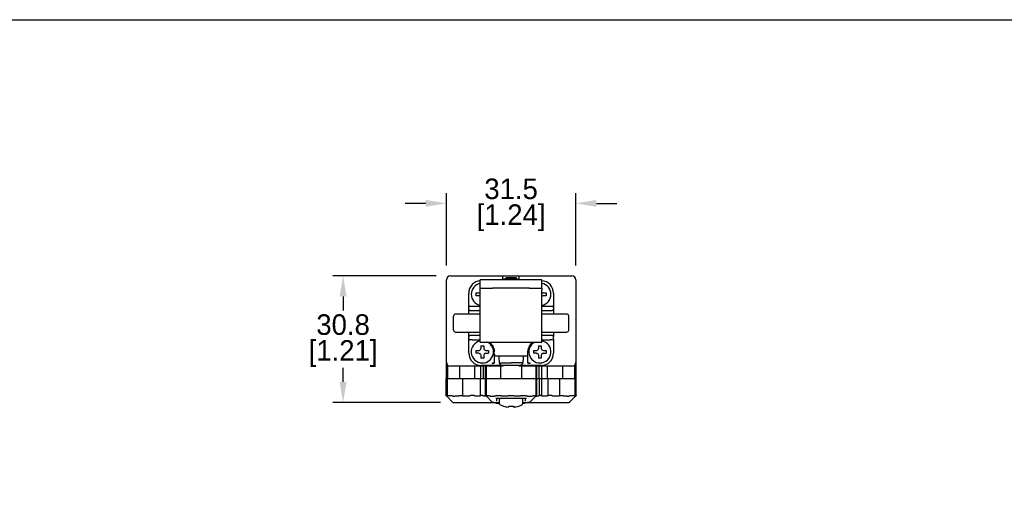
# Model space of a CAD drawing. Header units: inches. Extents: x 0 to 559, y 0 to 432.
# Tile 15 of 15: x 186 to 426, y 312 to 432. Entities that reach past the tile are written whole.
import ezdxf

# ---------------------------------------------------------------- set-up
doc = ezdxf.new("R2010")
doc.units = ezdxf.units.IN
doc.header["$LTSCALE"] = 10
doc.header["$MEASUREMENT"] = 0
doc.layers.add('DIMENSIONS', color=140, linetype='Continuous')
doc.dimstyles.get("Standard").update_dxf_attribs({"dimtxt": 5, "dimasz": 5, "dimexe": 2.5, "dimexo": 3.5, "dimgap": 1, "dimtad": 0, "dimtih": 1, "dimtoh": 1, "dimdec": 1, "dimzin": 0, "dimdsep": 46, "dimtxsty": 'Standard', "dimcen": 0, "dimadec": 0, "dimazin": 0, "dimtfac": 1, "dimtdec": 1, "dimtofl": 0, "dimtmove": 0, "dimatfit": 3, "dimfxl": 0, "dimtolj": 1, "dimtzin": 0, "dimarcsym": 0})

# ---------------------------------------------------------------- blocks, each defined once
blk = doc.blocks.new('*D89')
at = {"layer": 'DEFPOINTS', "color": 0}
for p in [(264.96, 369.51), (291.07, 369.51), (292.17, 338.71)]:
    blk.add_point(p, dxfattribs=at)
at = {"layer": 'DIMENSIONS', "color": 0, "lineweight": -2}
for p, q in [((287.57, 369.51), (262.46, 369.51)), ((264.96, 364.51), (264.96, 361.11)), ((264.96, 343.71), (264.96, 347.11)), ((288.67, 338.71), (262.46, 338.71))]:
    blk.add_line(p, q, dxfattribs=at)
at = {"layer": 'DIMENSIONS', "color": 0}
for points in [[(264.12, 364.51), (265.79, 364.51), (264.96, 369.51)], [(264.12, 343.71), (265.79, 343.71), (264.96, 338.71)]]:
    blk.add_solid(points, dxfattribs=at)
at = {"layer": 'DIMENSIONS', "color": 0, "char_height": 5, "attachment_point": 5}
for s, insert in [('\\A1;30.8', (264.96, 357.61)), ('\\A1;[1.21]', (264.96, 350.61))]:
    blk.add_mtext(s, dxfattribs=dict(at, insert=insert))
blk = doc.blocks.new('*D91')
at = {"layer": 'DEFPOINTS', "color": 0}
for p in [(290.07, 387.13), (290.07, 368.51), (321.57, 368.51)]:
    blk.add_point(p, dxfattribs=at)
at = {"layer": 'DIMENSIONS', "color": 0, "lineweight": -2}
for p, q in [((290.07, 372.01), (290.07, 389.63)), ((321.57, 372.01), (321.57, 389.63)), ((285.07, 387.13), (280.07, 387.13)), ((326.57, 387.13), (331.57, 387.13))]:
    blk.add_line(p, q, dxfattribs=at)
at = {"layer": 'DIMENSIONS', "color": 0}
for points in [[(285.07, 387.97), (285.07, 386.3), (290.07, 387.13)], [(326.57, 387.97), (326.57, 386.3), (321.57, 387.13)]]:
    blk.add_solid(points, dxfattribs=at)
at = {"layer": 'DIMENSIONS', "color": 0, "char_height": 5, "attachment_point": 5}
for s, insert in [('\\A1;31.5', (305.82, 390.63)), ('\\A1;[1.24]', (305.82, 383.63))]:
    blk.add_mtext(s, dxfattribs=dict(at, insert=insert))

msp = doc.modelspace()

# ---------------------------------------------------------------- linework, layer by layer
for p, q in [((291.07, 369.51), (303.82, 369.51)), ((303.82, 368.51), (303.82, 369.51)), ((303.82, 369.51), (307.82, 369.51)), ((304.62, 369.01), (304.32, 368.71)), ((305.82, 369.01), (304.62, 369.01)), ((307.02, 369.01), (305.82, 369.01)), ((307.32, 368.71), (307.02, 369.01)), ((307.82, 369.51), (320.57, 369.51)), ((290.07, 348.51), (290.07, 368.51)), ((298.32, 366.51), (298.32, 368.51)), ((301.32, 368.51), (298.32, 368.51)), ((298.32, 366.51), (301.32, 366.51)), ((298.32, 366.01), (298.32, 366.51)), ((310.32, 368.51), (301.32, 368.51)), ((310.32, 366.51), (301.32, 366.51)), ((304.21, 368.71), (303.82, 368.71)), ((304.21, 368.51), (304.21, 368.71)), ((304.32, 368.71), (304.32, 368.51)), ((305.82, 368.71), (304.32, 368.71)), ((307.32, 368.71), (305.82, 368.71)), ((307.32, 368.51), (307.32, 368.71)), ((307.82, 368.71), (307.44, 368.71)), ((307.44, 368.71), (307.44, 368.5)), ((313.32, 368.51), (310.32, 368.51)), ((310.32, 366.51), (313.32, 366.51)), ((313.32, 366.51), (313.32, 368.51)), ((313.32, 366.51), (313.32, 366.01)), ((321.57, 368.51), (321.57, 348.51)), ((295.52, 362.61), (295.52, 365.31)), ((297.32, 364.66), (297.32, 365.36)), ((298.32, 355.41), (298.32, 366.01)), ((313.32, 355.41), (313.32, 366.01)), ((314.32, 365.36), (314.32, 365.01)), ((314.32, 365.01), (314.32, 364.66)), ((316.12, 365.31), (316.12, 362.61)), ((295.52, 361.36), (295.52, 361.81)), ((296.36, 362.11), (298.32, 362.11)), ((313.32, 362.11), (315.28, 362.11)), ((316.12, 361.81), (316.12, 361.36)), ((291.82, 356.31), (291.82, 359.71)), ((295.52, 360.21), (295.52, 360.76)), ((295.82, 361.06), (298.32, 361.06)), ((313.32, 361.06), (315.82, 361.06)), ((316.12, 360.76), (316.12, 360.21)), ((319.82, 356.31), (319.82, 359.71)), ((295.52, 355.26), (295.52, 355.81)), ((295.52, 354.21), (295.52, 354.66)), ((298.32, 354.96), (296.36, 354.96)), ((298.32, 353.41), (298.32, 355.41)), ((313.32, 353.41), (313.32, 355.41)), ((315.28, 354.96), (313.32, 354.96)), ((316.12, 355.81), (316.12, 355.26)), ((316.12, 354.21), (316.12, 354.66)), ((295.52, 350.71), (295.52, 353.41)), ((296.36, 353.91), (298.32, 353.91)), ((298.32, 353.41), (313.32, 353.41)), ((298.47, 352.51), (298.47, 351.86)), ((299.17, 352.51), (299.17, 351.86)), ((300.87, 353.06), (301.22, 353.41)), ((310.42, 353.41), (310.77, 353.06)), ((312.47, 352.51), (312.47, 351.86)), ((313.17, 352.51), (313.17, 351.86)), ((313.32, 353.91), (315.28, 353.91)), ((316.12, 353.41), (316.12, 350.71)), ((297.32, 351.01), (297.32, 351.36)), ((297.32, 350.66), (297.32, 351.01)), ((298.47, 350.16), (298.47, 349.51)), ((299.17, 350.16), (299.17, 349.51)), ((299.67, 350.66), (300.32, 350.66)), ((300.32, 351.36), (300.32, 351.01)), ((300.32, 351.01), (300.32, 350.66)), ((301.52, 351.01), (301.72, 351.01)), ((301.72, 350.51), (301.72, 351.01)), ((302.82, 350.01), (302.82, 349.01)), ((308.82, 349.01), (308.82, 350.01)), ((309.92, 351.01), (310.12, 351.01)), ((309.92, 350.51), (309.92, 351.01)), ((311.32, 351.01), (311.32, 351.36)), ((311.32, 350.66), (311.32, 351.01)), ((312.47, 350.16), (312.47, 349.51)), ((313.17, 350.16), (313.17, 349.51)), ((313.67, 350.66), (314.32, 350.66)), ((314.32, 351.36), (314.32, 351.01)), ((314.32, 351.01), (314.32, 350.66)), ((290.07, 344.51), (290.07, 348.51)), ((290.39, 347.77), (290.39, 344.5)), ((303.82, 347.51), (291.07, 347.51)), ((293.24, 347.51), (293.24, 344.51)), ((296.92, 347.51), (296.92, 344.51)), ((298.35, 347.51), (298.35, 344.51)), ((301.66, 347.71), (298.52, 347.71)), ((299.01, 347.51), (299.01, 344.51)), ((299.57, 347.51), (299.57, 344.51)), ((299.62, 344.51), (299.62, 347.51)), ((299.73, 347.51), (299.73, 344.51)), ((301.72, 348.26), (301.22, 348.26)), ((301.22, 348.26), (301.22, 348.21)), ((301.22, 348.21), (301.72, 348.23)), ((309.42, 347.71), (302.22, 347.71)), ((302.89, 349.01), (302.82, 349.01)), ((302.89, 349.01), (302.89, 348.31)), ((302.89, 348.31), (305.82, 348.31)), ((303.33, 344.51), (303.33, 347.51)), ((303.41, 347.81), (308.23, 347.81)), ((303.82, 347.71), (303.82, 347.51)), ((308.75, 348.31), (305.82, 348.31)), ((320.57, 347.51), (307.82, 347.51)), ((308.31, 347.51), (308.31, 344.51)), ((308.82, 349.01), (308.75, 349.01)), ((308.75, 348.31), (308.75, 349.01)), ((310.42, 348.26), (309.92, 348.26)), ((309.92, 348.23), (310.42, 348.21)), ((313.12, 347.71), (309.98, 347.71)), ((310.42, 348.21), (310.42, 348.26)), ((311.91, 344.51), (311.91, 347.51)), ((312.02, 347.51), (312.02, 344.51)), ((312.63, 344.51), (312.63, 347.51)), ((313.29, 344.51), (313.29, 347.51)), ((314.71, 344.51), (314.71, 347.51)), ((318.4, 344.51), (318.4, 347.51)), ((321.25, 347.77), (321.25, 344.51)), ((321.57, 348.51), (321.57, 344.51)), ((289.97, 344.51), (289.97, 340.41)), ((289.97, 344.51), (299.73, 344.51)), ((290.17, 344.51), (290.17, 340.21)), ((290.26, 344.44), (290.26, 340.36)), ((294.05, 340.35), (294.05, 344.51)), ((298.33, 344.51), (298.33, 340.35)), ((299.56, 344.51), (299.56, 340.38)), ((299.62, 340.41), (299.62, 344.51)), ((299.73, 344.51), (299.73, 340.4)), ((299.73, 344.51), (321.67, 344.51)), ((311.91, 340.4), (311.91, 344.51)), ((311.99, 344.51), (311.99, 340.38)), ((312.02, 344.51), (312.02, 340.4)), ((312.07, 340.41), (312.07, 344.51)), ((312.67, 344.51), (312.67, 340.38)), ((313.31, 340.35), (313.31, 344.51)), ((314.75, 344.51), (314.75, 340.38)), ((317.59, 344.51), (317.59, 340.35)), ((321.38, 340.39), (321.38, 344.51)), ((321.47, 340.21), (321.47, 344.51)), ((321.67, 340.41), (321.67, 344.51)), ((290.02, 340.35), (290, 340.38)), ((291.58, 338.79), (290.17, 340.21)), ((290.17, 340.21), (290.28, 340.21)), ((290.27, 340.41), (291.33, 340.41)), ((291.78, 340.21), (292.17, 340.21)), ((292.79, 340.21), (292.17, 340.21)), ((293.15, 340.35), (293.17, 340.38)), ((293.24, 340.41), (293.96, 340.41)), ((294.82, 340.21), (294.41, 340.21)), ((295.51, 340.21), (294.82, 340.21)), ((296.82, 340.41), (295.93, 340.41)), ((298.16, 340.21), (297.33, 340.21)), ((298.92, 340.41), (298.35, 340.41)), ((299.67, 340.21), (299.32, 340.21)), ((299.62, 340.41), (299.57, 340.41)), ((299.73, 340.41), (300.28, 340.41)), ((299.82, 340.21), (301.23, 338.79)), ((299.82, 340.21), (299.83, 340.21)), ((300.73, 340.21), (301.82, 340.21)), ((301.86, 340.21), (301.82, 340.21)), ((302.22, 340.35), (302.24, 340.38)), ((302.31, 340.41), (303.33, 340.41)), ((303.4, 340.38), (303.42, 340.35)), ((304.86, 340.21), (303.78, 340.21)), ((305.22, 340.35), (305.24, 340.38)), ((305.31, 340.41), (306.33, 340.41)), ((306.4, 340.38), (306.42, 340.35)), ((307.86, 340.21), (306.78, 340.21)), ((308.22, 340.35), (308.24, 340.38)), ((308.31, 340.41), (309.33, 340.41)), ((309.4, 340.38), (309.42, 340.35)), ((309.82, 340.21), (309.78, 340.21)), ((309.82, 340.21), (310.91, 340.21)), ((310.41, 338.79), (311.82, 340.21)), ((311.35, 340.41), (311.91, 340.41)), ((311.8, 340.21), (311.85, 340.21)), ((312.32, 340.21), (311.97, 340.21)), ((313.29, 340.41), (312.72, 340.41)), ((314.31, 340.21), (313.48, 340.21)), ((315.71, 340.41), (314.82, 340.41)), ((316.82, 340.21), (316.13, 340.21)), ((317.23, 340.21), (316.82, 340.21)), ((317.68, 340.41), (318.4, 340.41)), ((318.47, 340.38), (318.49, 340.35)), ((319.47, 340.21), (318.85, 340.21)), ((319.47, 340.21), (319.86, 340.21)), ((320.06, 338.79), (321.47, 340.21)), ((320.31, 340.41), (321.37, 340.41)), ((321.36, 340.21), (321.47, 340.21)), ((321.64, 340.38), (321.62, 340.35)), ((292.17, 338.71), (303.02, 338.71)), ((301.23, 338.79), (301.69, 338.79)), ((309.57, 339.71), (302.07, 339.71)), ((302.07, 338.71), (302.07, 338.5)), ((302.37, 339.01), (302.37, 339.71)), ((303.02, 338.4), (303.02, 339.41)), ((308.59, 338.71), (319.47, 338.71)), ((308.62, 339.41), (308.62, 338.4)), ((308.62, 338.51), (309.07, 338.51)), ((309.27, 339.71), (309.27, 339.01)), ((309.32, 338.51), (309.32, 338.71)), ((309.82, 338.79), (310.41, 338.79))]:
    msp.add_line(p, q)
for centre, radius, start, end in [((291.07, 368.51), 1, 90, 180), ((320.57, 368.51), 1, 0, 90), ((298.52, 365.31), 3, 93.8226, 180), ((298.82, 365.01), 2.7, 100.6719, 259.3281), ((313.12, 365.31), 3, 0, 86.1774), ((312.82, 365.01), 2.7, 280.6719, 79.3281), ((295.82, 361.81), 0.3, 90, 180), ((315.82, 361.81), 0.3, 0, 90), ((292.32, 359.71), 0.5, 90, 180), ((295.82, 361.36), 0.3, 180, 270), ((315.82, 361.36), 0.3, 270, 0), ((319.32, 359.71), 0.5, 0, 90), ((292.32, 356.31), 0.5, 180, 270), ((295.82, 354.66), 0.3, 90, 180), ((315.82, 354.66), 0.3, 0, 90), ((319.32, 356.31), 0.5, 270, 0), ((295.82, 354.21), 0.3, 180, 270), ((298.82, 351.01), 2.7, 100.6719, 270), ((298.82, 351.01), 2.7, 270, 62.734), ((312.82, 351.01), 2.7, 117.266, 270), ((312.82, 351.01), 2.7, 270, 79.3281), ((315.82, 354.21), 0.3, 270, 0), ((298.52, 350.71), 3, 180, 270), ((302.22, 350.51), 0.5, 180, 270), ((309.42, 350.51), 0.5, 270, 0), ((313.12, 350.71), 3, 270, 0), ((291.07, 348.51), 1, 180, 270), ((320.57, 348.51), 1, 270, 0), ((291.79, 339.01), 0.3, 225, 270), ((303.32, 339.41), 0.3, 90, 180), ((305.79, 343.29), 5.78, 243.1766, 251.6937), ((305.85, 343.29), 5.78, 288.3063, 296.8234), ((308.32, 339.41), 0.3, 0, 90), ((319.85, 339.01), 0.3, 270, 315)]:
    msp.add_arc(centre, radius, start, end)
for points, knots in [([(307.82, 368.51), (307.82, 368.54), (307.82, 368.6), (307.82, 368.7), (307.82, 368.8), (307.82, 368.92), (307.82, 369.07), (307.82, 369.22), (307.82, 369.34), (307.82, 369.44), (307.82, 369.5), (307.82, 369.5), (307.82, 369.51)], [0, 0, 0, 0, 0.062917, 0.125188, 0.18742, 0.250219, 0.375015, 0.500147, 0.624943, 0.750075, 0.874787, 1, 1, 1, 1]), ([(297.97, 365.36), (298.02, 365.36), (298.14, 365.37), (298.26, 365.44), (298.31, 365.49), (298.32, 365.51)], [0, 0, 0, 0, 0.4257537, 0.8516411, 1, 1, 1, 1]), ([(298.32, 364.51), (298.29, 364.53), (298.23, 364.6), (298.1, 364.65), (298.01, 364.65), (297.97, 364.66)], [0.0561394, 0.0561394, 0.0561394, 0.0561394, 0.3195164, 0.718949, 1, 1, 1, 1]), ([(313.32, 365.51), (313.35, 365.48), (313.41, 365.42), (313.54, 365.37), (313.63, 365.36), (313.67, 365.36)], [0, 0, 0, 0, 0.2811471, 0.7031018, 1, 1, 1, 1]), ([(313.67, 364.66), (313.61, 364.65), (313.5, 364.64), (313.38, 364.58), (313.33, 364.52), (313.32, 364.51)], [0, 0, 0, 0, 0.4034088, 0.8069443, 0.9451179, 0.9451179, 0.9451179, 0.9451179]), ([(295.52, 361.81), (295.52, 361.81), (295.52, 361.83), (295.52, 361.91), (295.52, 361.98), (295.52, 362.13), (295.52, 362.22), (295.52, 362.41), (295.52, 362.51), (295.52, 362.61)], [0, 0, 0, 0, 0.25, 0.25, 0.5, 0.5, 0.75, 0.75, 1, 1, 1, 1]), ([(295.82, 362.11), (295.82, 362.11), (295.87, 362.11), (296.07, 362.11), (296.21, 362.11), (296.36, 362.11)], [0, 0, 0, 0, 0.5, 0.5, 1, 1, 1, 1]), ([(315.28, 362.11), (315.3, 362.11), (315.35, 362.11), (315.42, 362.11), (315.5, 362.11), (315.59, 362.11), (315.67, 362.11), (315.74, 362.11), (315.78, 362.11), (315.81, 362.11), (315.82, 362.11), (315.82, 362.11)], [0, 0, 0, 0, 0.081235, 0.16187, 0.242862, 0.371187, 0.50007, 0.628395, 0.757279, 0.878228, 1, 1, 1, 1]), ([(316.12, 362.61), (316.12, 362.51), (316.12, 362.41), (316.12, 362.22), (316.12, 362.13), (316.12, 361.98), (316.12, 361.91), (316.12, 361.83), (316.12, 361.81), (316.12, 361.81)], [0, 0, 0, 0, 0.25, 0.25, 0.5, 0.5, 0.75, 0.75, 1, 1, 1, 1]), ([(298.35, 360.21), (298, 360.21), (297.26, 360.21), (296.26, 360.21), (295.32, 360.21), (294.51, 360.21), (293.81, 360.21), (293.19, 360.21), (292.7, 360.21), (292.38, 360.21), (292.34, 360.21), (292.32, 360.21)], [0, 0, 0, 0, 0.0969453, 0.2018384, 0.3066911, 0.4115843, 0.5142524, 0.6169601, 0.7482953, 0.8760511, 1, 1, 1, 1]), ([(295.52, 360.76), (295.52, 360.91), (295.52, 361.06), (295.52, 361.28), (295.52, 361.36), (295.52, 361.36)], [0, 0, 0, 0, 0.5, 0.5, 1, 1, 1, 1]), ([(319.32, 360.21), (319.3, 360.21), (319.26, 360.21), (318.94, 360.21), (318.45, 360.21), (317.83, 360.21), (317.13, 360.21), (316.32, 360.21), (315.38, 360.21), (314.38, 360.21), (313.64, 360.21), (313.29, 360.21)], [0, 0, 0, 0, 0.123931, 0.251669, 0.38304, 0.485708, 0.588416, 0.693268, 0.798161, 0.903014, 1, 1, 1, 1]), ([(316.12, 361.36), (316.12, 361.36), (316.12, 361.28), (316.12, 361.06), (316.12, 360.91), (316.12, 360.76)], [0, 0, 0, 0, 0.5, 0.5, 1, 1, 1, 1]), ([(292.32, 355.81), (292.34, 355.81), (292.38, 355.81), (292.7, 355.81), (293.19, 355.81), (293.81, 355.81), (294.51, 355.81), (295.32, 355.81), (296.26, 355.81), (297.26, 355.81), (298, 355.81), (298.35, 355.81)], [0, 0, 0, 0, 0.123949, 0.251705, 0.38304, 0.485747, 0.588415, 0.693309, 0.798161, 0.903054, 1, 1, 1, 1]), ([(295.52, 354.66), (295.52, 354.66), (295.52, 354.66), (295.52, 354.67), (295.52, 354.68), (295.52, 354.71), (295.52, 354.76), (295.52, 354.87), (295.52, 355.03), (295.52, 355.18), (295.52, 355.26)], [0, 0, 0, 0, 0.061643, 0.123546, 0.186313, 0.250522, 0.374197, 0.500298, 0.748992, 1, 1, 1, 1]), ([(296.36, 354.96), (296.34, 354.96), (296.29, 354.96), (296.22, 354.96), (296.14, 354.96), (296.05, 354.96), (295.97, 354.96), (295.9, 354.96), (295.85, 354.96), (295.82, 354.96), (295.82, 354.96), (295.82, 354.96)], [0, 0, 0, 0, 0.0812346, 0.1618704, 0.2428621, 0.3711869, 0.5000703, 0.6283952, 0.7572787, 0.8782277, 1, 1, 1, 1]), ([(313.29, 355.81), (313.64, 355.81), (314.38, 355.81), (315.38, 355.81), (316.32, 355.81), (317.13, 355.81), (317.83, 355.81), (318.45, 355.81), (318.94, 355.81), (319.26, 355.81), (319.3, 355.81), (319.32, 355.81)], [0, 0, 0, 0, 0.096986, 0.201838, 0.306732, 0.411584, 0.514292, 0.61696, 0.74833, 0.876069, 1, 1, 1, 1]), ([(315.82, 354.96), (315.82, 354.96), (315.82, 354.96), (315.8, 354.96), (315.78, 354.96), (315.74, 354.96), (315.67, 354.96), (315.59, 354.96), (315.49, 354.96), (315.39, 354.96), (315.31, 354.96), (315.28, 354.96)], [0, 0, 0, 0, 0.081235, 0.16187, 0.242862, 0.371187, 0.50007, 0.628395, 0.757279, 0.878228, 1, 1, 1, 1]), ([(316.12, 355.26), (316.12, 355.18), (316.12, 355.03), (316.12, 354.87), (316.12, 354.76), (316.12, 354.7), (316.12, 354.66), (316.12, 354.66), (316.12, 354.66)], [0, 0, 0, 0, 0.251441, 0.49986, 0.625484, 0.749699, 0.876332, 1, 1, 1, 1]), ([(295.52, 353.41), (295.52, 353.51), (295.52, 353.61), (295.52, 353.8), (295.52, 353.89), (295.52, 354.04), (295.52, 354.1), (295.52, 354.18), (295.52, 354.21), (295.52, 354.21)], [0, 0, 0, 0, 0.25, 0.25, 0.5, 0.5, 0.75, 0.75, 1, 1, 1, 1]), ([(296.36, 353.91), (296.34, 353.91), (296.29, 353.91), (296.22, 353.91), (296.14, 353.91), (296.05, 353.91), (295.97, 353.91), (295.9, 353.91), (295.85, 353.91), (295.82, 353.91), (295.82, 353.91), (295.82, 353.91)], [0, 0, 0, 0, 0.081235, 0.16187, 0.242862, 0.371187, 0.50007, 0.628395, 0.757279, 0.878228, 1, 1, 1, 1]), ([(300.44, 353.41), (300.48, 353.38), (300.57, 353.32), (300.72, 353.2), (300.83, 353.1), (300.87, 353.06)], [0, 0, 0, 0, 0.293789, 0.744511, 1, 1, 1, 1]), ([(300.87, 353.06), (300.96, 352.97), (301.03, 352.89), (301.15, 352.74), (301.2, 352.67), (301.33, 352.47), (301.39, 352.35), (301.44, 352.24)], [0, 0, 0, 0, 0.25, 0.25, 0.5, 0.5, 1, 1, 1, 1]), ([(309.26, 353.41), (309.27, 353.41), (309.28, 353.41), (309.28, 353.41), (309.28, 353.41)], [0, 0, 0, 0, 0.440424, 1, 1, 1, 1]), ([(310.2, 352.24), (310.25, 352.35), (310.31, 352.47), (310.44, 352.67), (310.49, 352.73), (310.61, 352.89), (310.68, 352.97), (310.77, 353.06)], [0, 0, 0, 0, 0.5, 0.5, 0.75, 0.75, 1, 1, 1, 1]), ([(310.77, 353.06), (310.84, 353.12), (310.98, 353.25), (311.12, 353.36), (311.18, 353.4), (311.2, 353.41)], [0, 0, 0, 0, 0.434961, 0.888057, 1, 1, 1, 1]), ([(315.82, 353.91), (315.82, 353.91), (315.82, 353.91), (315.8, 353.91), (315.78, 353.91), (315.74, 353.91), (315.67, 353.91), (315.59, 353.91), (315.49, 353.91), (315.39, 353.91), (315.31, 353.91), (315.28, 353.91)], [0, 0, 0, 0, 0.081235, 0.16187, 0.242862, 0.371187, 0.50007, 0.628395, 0.757279, 0.878228, 1, 1, 1, 1]), ([(316.12, 354.21), (316.12, 354.21), (316.12, 354.18), (316.12, 354.1), (316.12, 354.04), (316.12, 353.89), (316.12, 353.8), (316.12, 353.61), (316.12, 353.51), (316.12, 353.41)], [0, 0, 0, 0, 0.25, 0.25, 0.5, 0.5, 0.75, 0.75, 1, 1, 1, 1]), ([(297.97, 351.36), (298.06, 351.36), (298.15, 351.38), (298.3, 351.47), (298.37, 351.54), (298.45, 351.69), (298.47, 351.77), (298.47, 351.86)], [0, 0, 0, 0, 0.25, 0.25, 0.5, 0.5, 0.7296481, 0.7296481, 0.7296481, 0.7296481]), ([(297.97, 350.66), (298.05, 350.66), (298.13, 350.64), (298.29, 350.55), (298.35, 350.49), (298.44, 350.34), (298.47, 350.25), (298.47, 350.16)], [0.2711819, 0.2711819, 0.2711819, 0.2711819, 0.5, 0.5, 0.75, 0.75, 1, 1, 1, 1]), ([(299.17, 351.86), (299.17, 351.72), (299.22, 351.6), (299.41, 351.41), (299.54, 351.36), (299.67, 351.36)], [0, 0, 0, 0, 0.5, 0.5, 1, 1, 1, 1]), ([(299.67, 350.66), (299.59, 350.66), (299.51, 350.64), (299.35, 350.55), (299.29, 350.49), (299.19, 350.34), (299.17, 350.25), (299.17, 350.16)], [0.2711819, 0.2711819, 0.2711819, 0.2711819, 0.5, 0.5, 0.75, 0.75, 1, 1, 1, 1]), ([(301.56, 351.94), (301.58, 351.9), (301.61, 351.81), (301.65, 351.66), (301.69, 351.45), (301.72, 351.23), (301.72, 351.07), (301.72, 351.01)], [0, 0, 0, 0, 0.129618, 0.296313, 0.500087, 0.790092, 1, 1, 1, 1]), ([(301.72, 350.51), (301.72, 350.11), (301.72, 349.73), (301.72, 348.99), (301.72, 348.62), (301.72, 348.26)], [0, 0, 0, 0, 0.5, 0.5, 1, 1, 1, 1]), ([(302.22, 350.01), (302.22, 350.01), (302.22, 350.01), (302.24, 350.01), (302.26, 350.01), (302.3, 350.01), (302.35, 350.01), (302.4, 350.01), (302.53, 350.01), (302.79, 350.01), (303.26, 350.01), (303.83, 350.01), (304.47, 350.01), (305.14, 350.01), (305.82, 350.01), (306.5, 350.01), (307.17, 350.01), (307.81, 350.01), (308.38, 350.01), (308.85, 350.01), (309.13, 350.01), (309.28, 350.01), (309.36, 350.01), (309.41, 350.01), (309.42, 350.01), (309.42, 350.01)], [0, 0, 0, 0, 0.017293, 0.034459, 0.051547, 0.068608, 0.085692, 0.10285, 0.120131, 0.185086, 0.250088, 0.315043, 0.380046, 0.440007, 0.500014, 0.559975, 0.619983, 0.684938, 0.749941, 0.814896, 0.879898, 0.910032, 0.939914, 0.969813, 1, 1, 1, 1]), ([(309.92, 351.01), (309.92, 351.05), (309.92, 351.14), (309.93, 351.3), (309.96, 351.51), (310.01, 351.73), (310.05, 351.88), (310.07, 351.94)], [0, 0, 0, 0, 0.131027, 0.29767, 0.49993, 0.791674, 1, 1, 1, 1]), ([(309.92, 348.26), (309.92, 348.62), (309.92, 348.99), (309.92, 349.73), (309.92, 350.11), (309.92, 350.51)], [0, 0, 0, 0, 0.5, 0.5, 1, 1, 1, 1]), ([(311.97, 351.36), (312.06, 351.36), (312.15, 351.38), (312.3, 351.47), (312.37, 351.54), (312.45, 351.69), (312.47, 351.77), (312.47, 351.86)], [0, 0, 0, 0, 0.25, 0.25, 0.5, 0.5, 0.7296481, 0.7296481, 0.7296481, 0.7296481]), ([(311.97, 350.66), (312.05, 350.66), (312.13, 350.64), (312.29, 350.55), (312.35, 350.49), (312.44, 350.34), (312.47, 350.25), (312.47, 350.16)], [0.2711819, 0.2711819, 0.2711819, 0.2711819, 0.5, 0.5, 0.75, 0.75, 1, 1, 1, 1]), ([(313.17, 351.86), (313.17, 351.72), (313.22, 351.6), (313.41, 351.41), (313.54, 351.36), (313.67, 351.36)], [0, 0, 0, 0, 0.5, 0.5, 1, 1, 1, 1]), ([(313.67, 350.66), (313.59, 350.66), (313.51, 350.64), (313.35, 350.55), (313.29, 350.49), (313.19, 350.34), (313.17, 350.25), (313.17, 350.16)], [0.2711819, 0.2711819, 0.2711819, 0.2711819, 0.5, 0.5, 0.75, 0.75, 1, 1, 1, 1]), ([(301.93, 347.71), (301.93, 347.71), (301.91, 347.71), (301.88, 347.71), (301.83, 347.71), (301.76, 347.71), (301.7, 347.71), (301.67, 347.71), (301.66, 347.71)], [0, 0, 0, 0, 0.1214529, 0.2509039, 0.5004213, 0.7500975, 0.8736308, 1, 1, 1, 1]), ([(301.93, 347.71), (301.96, 347.71), (301.99, 347.71), (302.05, 347.71), (302.07, 347.71), (302.13, 347.71), (302.17, 347.71), (302.22, 347.71)], [0, 0, 0, 0, 0.5, 0.5, 0.75, 0.75, 1, 1, 1, 1]), ([(307.82, 347.71), (307.82, 347.66), (307.82, 347.53), (307.82, 347.52), (307.82, 347.51)], [0, 0, 0, 0, 0.363654, 1, 1, 1, 1]), ([(309.42, 347.71), (309.47, 347.71), (309.51, 347.71), (309.57, 347.71), (309.59, 347.71), (309.65, 347.71), (309.68, 347.71), (309.71, 347.71)], [0, 0, 0, 0, 0.25, 0.25, 0.5, 0.5, 1, 1, 1, 1]), ([(309.98, 347.71), (309.97, 347.71), (309.93, 347.71), (309.87, 347.71), (309.81, 347.71), (309.76, 347.71), (309.73, 347.71), (309.71, 347.71), (309.71, 347.71)], [0, 0, 0, 0, 0.12631, 0.250515, 0.499772, 0.749395, 0.878311, 1, 1, 1, 1]), ([(290, 340.38), (289.99, 340.39), (289.97, 340.4), (289.97, 340.4), (289.97, 340.41)], [0, 0, 0, 0, 0.527915, 1, 1, 1, 1]), ([(290.17, 340.21), (290.17, 340.21), (290.17, 340.21), (290.16, 340.22), (290.14, 340.23), (290.12, 340.25), (290.1, 340.28), (290.06, 340.31), (290.04, 340.34), (290.02, 340.35)], [0, 0, 0, 0, 0.125795, 0.255182, 0.389572, 0.530224, 0.67824, 0.834564, 1, 1, 1, 1]), ([(290.27, 340.37), (290.26, 340.38), (290.25, 340.4), (290.27, 340.4), (290.27, 340.41)], [0, 0, 0, 0, 0.536417, 1, 1, 1, 1]), ([(290.27, 340.37), (290.27, 340.35), (290.29, 340.32), (290.3, 340.28), (290.31, 340.25), (290.31, 340.21), (290.29, 340.21), (290.28, 340.21)], [0, 0, 0, 0, 0.1825744, 0.3493053, 0.5010991, 0.7603833, 1, 1, 1, 1]), ([(291.33, 340.41), (291.34, 340.41), (291.35, 340.4), (291.38, 340.4), (291.4, 340.38), (291.41, 340.37), (291.42, 340.37)], [0, 0, 0, 0, 0.2336349, 0.4649136, 0.7147031, 1, 1, 1, 1]), ([(291.68, 340.22), (291.67, 340.22), (291.63, 340.23), (291.58, 340.26), (291.52, 340.29), (291.47, 340.32), (291.44, 340.35), (291.42, 340.37)], [0, 0, 0, 0, 0.1703, 0.35385, 0.552429, 0.767442, 1, 1, 1, 1]), ([(291.78, 340.21), (291.76, 340.21), (291.73, 340.21), (291.7, 340.21), (291.68, 340.22)], [0, 0, 0, 0, 0.494864, 1, 1, 1, 1]), ([(293.15, 340.35), (293.13, 340.34), (293.1, 340.31), (293.04, 340.27), (292.98, 340.24), (292.92, 340.22), (292.86, 340.21), (292.81, 340.21), (292.79, 340.21)], [0, 0, 0, 0, 0.192116, 0.371999, 0.54098, 0.700662, 0.852941, 1, 1, 1, 1]), ([(293.17, 340.38), (293.18, 340.39), (293.2, 340.4), (293.23, 340.4), (293.24, 340.41)], [0, 0, 0, 0, 0.527915, 1, 1, 1, 1]), ([(293.96, 340.41), (293.97, 340.41), (293.99, 340.4), (294.01, 340.39), (294.02, 340.38), (294.03, 340.38)], [0, 0, 0, 0, 0.314943, 0.636771, 1, 1, 1, 1]), ([(294.41, 340.21), (294.39, 340.21), (294.35, 340.21), (294.3, 340.22), (294.25, 340.23), (294.19, 340.25), (294.14, 340.28), (294.09, 340.31), (294.07, 340.34), (294.05, 340.35)], [0, 0, 0, 0, 0.125795, 0.255182, 0.389572, 0.530224, 0.67824, 0.834564, 1, 1, 1, 1]), ([(295.85, 340.35), (295.84, 340.34), (295.82, 340.32), (295.77, 340.28), (295.73, 340.25), (295.67, 340.23), (295.62, 340.22), (295.57, 340.21), (295.53, 340.21), (295.51, 340.21)], [0, 0, 0, 0, 0.163481, 0.318552, 0.466004, 0.606752, 0.741853, 0.872497, 1, 1, 1, 1]), ([(295.87, 340.38), (295.88, 340.39), (295.89, 340.4), (295.92, 340.4), (295.93, 340.41)], [0, 0, 0, 0, 0.5279588, 1, 1, 1, 1]), ([(296.82, 340.41), (296.82, 340.41), (296.84, 340.4), (296.85, 340.4), (296.86, 340.4)], [0, 0, 0, 0, 0.488965, 1, 1, 1, 1]), ([(296.86, 340.4), (296.86, 340.39), (296.88, 340.39), (296.88, 340.38), (296.89, 340.38)], [0, 0, 0, 0, 0.486102, 1, 1, 1, 1]), ([(297.33, 340.21), (297.31, 340.21), (297.27, 340.21), (297.22, 340.22), (297.16, 340.23), (297.1, 340.25), (297.04, 340.28), (296.98, 340.32), (296.94, 340.34), (296.92, 340.35)], [0, 0, 0, 0, 0.127503, 0.258147, 0.393248, 0.533996, 0.681447, 0.836519, 1, 1, 1, 1]), ([(298.33, 340.35), (298.33, 340.34), (298.32, 340.32), (298.31, 340.28), (298.29, 340.25), (298.27, 340.23), (298.24, 340.22), (298.2, 340.21), (298.17, 340.21), (298.16, 340.21)], [0, 0, 0, 0, 0.163481, 0.318552, 0.466004, 0.606752, 0.741853, 0.872497, 1, 1, 1, 1]), ([(298.33, 340.38), (298.33, 340.39), (298.33, 340.4), (298.35, 340.4), (298.35, 340.41)], [0, 0, 0, 0, 0.527959, 1, 1, 1, 1]), ([(298.92, 340.41), (298.92, 340.41), (298.93, 340.4), (298.95, 340.39), (298.97, 340.39), (298.97, 340.38)], [0, 0, 0, 0, 0.314785, 0.63682, 1, 1, 1, 1]), ([(299.32, 340.21), (299.31, 340.21), (299.29, 340.21), (299.26, 340.22), (299.22, 340.23), (299.17, 340.25), (299.12, 340.28), (299.07, 340.32), (299.03, 340.34), (299.01, 340.35)], [0, 0, 0, 0, 0.127503, 0.258147, 0.393248, 0.533996, 0.681447, 0.836519, 1, 1, 1, 1]), ([(299.58, 340.38), (299.57, 340.39), (299.56, 340.4), (299.56, 340.4), (299.57, 340.41)], [0, 0, 0, 0, 0.527959, 1, 1, 1, 1]), ([(299.6, 340.35), (299.61, 340.34), (299.63, 340.32), (299.66, 340.28), (299.67, 340.25), (299.68, 340.23), (299.69, 340.22), (299.68, 340.21), (299.67, 340.21), (299.67, 340.21)], [0, 0, 0, 0, 0.163481, 0.318553, 0.466004, 0.606752, 0.741853, 0.872497, 1, 1, 1, 1]), ([(299.62, 340.41), (299.62, 340.41), (299.62, 340.4), (299.63, 340.39), (299.64, 340.38), (299.65, 340.38)], [0, 0, 0, 0, 0.3149435, 0.6367708, 1, 1, 1, 1]), ([(299.62, 340.4), (299.62, 340.4), (299.62, 340.4), (299.63, 340.38), (299.64, 340.37), (299.65, 340.37)], [0, 0, 0, 0, 0.310639, 0.632182, 1, 1, 1, 1]), ([(299.79, 340.21), (299.78, 340.21), (299.77, 340.23), (299.74, 340.26), (299.71, 340.3), (299.69, 340.33), (299.67, 340.34)], [0, 0, 0, 0, 0.228277, 0.470435, 0.727414, 1, 1, 1, 1]), ([(299.74, 340.37), (299.74, 340.38), (299.73, 340.39), (299.73, 340.4), (299.72, 340.4), (299.73, 340.41), (299.73, 340.41)], [0, 0, 0, 0, 0.28282, 0.546718, 0.778892, 1, 1, 1, 1]), ([(299.76, 340.35), (299.77, 340.33), (299.79, 340.3), (299.81, 340.27), (299.83, 340.24), (299.84, 340.22), (299.84, 340.21), (299.84, 340.21), (299.83, 340.21)], [0, 0, 0, 0, 0.1972689, 0.3801387, 0.5499633, 0.708431, 0.8576163, 1, 1, 1, 1]), ([(300.28, 340.41), (300.29, 340.41), (300.3, 340.4), (300.33, 340.39), (300.35, 340.38), (300.35, 340.38)], [0, 0, 0, 0, 0.315379, 0.637866, 1, 1, 1, 1]), ([(300.73, 340.21), (300.71, 340.21), (300.68, 340.21), (300.63, 340.22), (300.57, 340.24), (300.52, 340.27), (300.46, 340.3), (300.42, 340.33), (300.4, 340.35)], [0, 0, 0, 0, 0.142384, 0.291569, 0.450037, 0.619862, 0.802731, 1, 1, 1, 1]), ([(302.22, 340.35), (302.2, 340.34), (302.17, 340.31), (302.11, 340.27), (302.05, 340.24), (301.99, 340.22), (301.93, 340.21), (301.88, 340.21), (301.86, 340.21)], [0, 0, 0, 0, 0.192116, 0.371999, 0.54098, 0.700662, 0.852941, 1, 1, 1, 1]), ([(302.24, 340.38), (302.25, 340.39), (302.27, 340.4), (302.3, 340.4), (302.31, 340.41)], [0, 0, 0, 0, 0.527915, 1, 1, 1, 1]), ([(303.33, 340.41), (303.34, 340.41), (303.36, 340.4), (303.38, 340.39), (303.39, 340.38), (303.4, 340.38)], [0, 0, 0, 0, 0.314943, 0.636771, 1, 1, 1, 1]), ([(303.78, 340.21), (303.76, 340.21), (303.72, 340.21), (303.67, 340.22), (303.62, 340.23), (303.56, 340.25), (303.51, 340.28), (303.46, 340.31), (303.44, 340.34), (303.42, 340.35)], [0, 0, 0, 0, 0.125795, 0.255182, 0.389572, 0.530224, 0.67824, 0.834564, 1, 1, 1, 1]), ([(305.22, 340.35), (305.2, 340.34), (305.17, 340.31), (305.11, 340.27), (305.05, 340.24), (304.99, 340.22), (304.93, 340.21), (304.88, 340.21), (304.86, 340.21)], [0, 0, 0, 0, 0.192116, 0.371999, 0.54098, 0.700662, 0.852941, 1, 1, 1, 1]), ([(305.24, 340.38), (305.25, 340.39), (305.27, 340.4), (305.3, 340.4), (305.31, 340.41)], [0, 0, 0, 0, 0.527915, 1, 1, 1, 1]), ([(306.33, 340.41), (306.34, 340.41), (306.36, 340.4), (306.38, 340.39), (306.39, 340.38), (306.4, 340.38)], [0, 0, 0, 0, 0.314943, 0.636771, 1, 1, 1, 1]), ([(306.78, 340.21), (306.76, 340.21), (306.72, 340.21), (306.67, 340.22), (306.62, 340.23), (306.56, 340.25), (306.51, 340.28), (306.46, 340.31), (306.44, 340.34), (306.42, 340.35)], [0, 0, 0, 0, 0.125795, 0.255182, 0.389572, 0.530224, 0.67824, 0.834564, 1, 1, 1, 1]), ([(308.22, 340.35), (308.2, 340.34), (308.17, 340.31), (308.11, 340.27), (308.05, 340.24), (307.99, 340.22), (307.93, 340.21), (307.88, 340.21), (307.86, 340.21)], [0, 0, 0, 0, 0.192116, 0.371999, 0.54098, 0.700662, 0.852941, 1, 1, 1, 1]), ([(308.24, 340.38), (308.25, 340.39), (308.27, 340.4), (308.3, 340.4), (308.31, 340.41)], [0, 0, 0, 0, 0.527915, 1, 1, 1, 1]), ([(309.33, 340.41), (309.34, 340.41), (309.36, 340.4), (309.38, 340.39), (309.39, 340.38), (309.4, 340.38)], [0, 0, 0, 0, 0.314943, 0.636771, 1, 1, 1, 1]), ([(309.78, 340.21), (309.76, 340.21), (309.72, 340.21), (309.67, 340.22), (309.62, 340.23), (309.56, 340.25), (309.51, 340.28), (309.46, 340.31), (309.44, 340.34), (309.42, 340.35)], [0, 0, 0, 0, 0.1257953, 0.2551822, 0.3895718, 0.5302242, 0.6782401, 0.8345645, 1, 1, 1, 1]), ([(311.24, 340.35), (311.22, 340.33), (311.18, 340.3), (311.12, 340.27), (311.06, 340.24), (311.01, 340.22), (310.96, 340.21), (310.93, 340.21), (310.91, 340.21)], [0, 0, 0, 0, 0.1972689, 0.3801387, 0.5499633, 0.708431, 0.8576163, 1, 1, 1, 1]), ([(311.29, 340.38), (311.3, 340.39), (311.32, 340.4), (311.34, 340.4), (311.35, 340.41)], [0, 0, 0, 0, 0.527002, 1, 1, 1, 1]), ([(311.8, 340.21), (311.8, 340.21), (311.8, 340.21), (311.8, 340.22), (311.81, 340.24), (311.83, 340.27), (311.85, 340.3), (311.87, 340.33), (311.88, 340.35)], [0, 0, 0, 0, 0.142384, 0.291569, 0.450037, 0.619862, 0.802731, 1, 1, 1, 1]), ([(311.97, 340.34), (311.95, 340.33), (311.93, 340.3), (311.9, 340.26), (311.87, 340.23), (311.86, 340.21), (311.85, 340.21)], [0, 0, 0, 0, 0.272586, 0.529566, 0.771723, 1, 1, 1, 1]), ([(311.91, 340.41), (311.91, 340.41), (311.91, 340.4), (311.91, 340.4), (311.91, 340.39), (311.9, 340.38), (311.88, 340.35)], [0, 0, 0, 0, 0.234625, 0.467376, 0.717262, 1, 1, 1, 1]), ([(311.97, 340.21), (311.97, 340.21), (311.96, 340.21), (311.95, 340.22), (311.96, 340.23), (311.97, 340.25), (311.98, 340.28), (312.01, 340.32), (312.03, 340.34), (312.04, 340.35)], [0, 0, 0, 0, 0.1275032, 0.2581471, 0.3932477, 0.5339964, 0.6814476, 0.8365189, 1, 1, 1, 1]), ([(311.99, 340.38), (312, 340.39), (312.01, 340.4), (312.02, 340.4), (312.02, 340.41)], [0, 0, 0, 0, 0.527915, 1, 1, 1, 1]), ([(311.99, 340.37), (312, 340.37), (312.01, 340.39), (312.02, 340.4), (312.02, 340.4)], [0, 0, 0, 0, 0.533072, 1, 1, 1, 1]), ([(312.07, 340.41), (312.07, 340.41), (312.08, 340.4), (312.07, 340.39), (312.06, 340.39), (312.06, 340.38)], [0, 0, 0, 0, 0.314785, 0.63682, 1, 1, 1, 1]), ([(312.67, 340.38), (312.61, 340.34), (312.57, 340.32), (312.52, 340.28), (312.47, 340.25), (312.42, 340.23), (312.38, 340.22), (312.35, 340.21), (312.33, 340.21), (312.32, 340.21)], [0, 0, 0, 0, 0.163481, 0.318552, 0.466004, 0.606752, 0.741853, 0.872497, 1, 1, 1, 1]), ([(312.67, 340.38), (312.68, 340.39), (312.7, 340.4), (312.71, 340.4), (312.72, 340.41)], [0, 0, 0, 0, 0.527959, 1, 1, 1, 1]), ([(313.29, 340.41), (313.29, 340.41), (313.3, 340.4), (313.31, 340.39), (313.31, 340.39), (313.31, 340.38)], [0, 0, 0, 0, 0.314785, 0.63682, 1, 1, 1, 1]), ([(313.48, 340.21), (313.47, 340.21), (313.44, 340.21), (313.4, 340.22), (313.37, 340.23), (313.35, 340.25), (313.33, 340.28), (313.32, 340.32), (313.31, 340.34), (313.31, 340.35)], [0, 0, 0, 0, 0.127503, 0.258147, 0.393248, 0.533996, 0.681447, 0.836519, 1, 1, 1, 1]), ([(314.75, 340.38), (314.69, 340.34), (314.66, 340.32), (314.6, 340.28), (314.54, 340.25), (314.48, 340.23), (314.42, 340.22), (314.36, 340.21), (314.33, 340.21), (314.31, 340.21)], [0, 0, 0, 0, 0.163481, 0.318552, 0.466004, 0.606752, 0.741853, 0.872497, 1, 1, 1, 1]), ([(314.75, 340.38), (314.79, 340.4), (314.8, 340.4), (314.81, 340.41), (314.82, 340.41)], [0, 0, 0, 0, 0.511035, 1, 1, 1, 1]), ([(315.71, 340.41), (315.72, 340.41), (315.73, 340.4), (315.75, 340.39), (315.76, 340.39), (315.77, 340.38)], [0, 0, 0, 0, 0.314785, 0.63682, 1, 1, 1, 1]), ([(316.13, 340.21), (316.11, 340.21), (316.07, 340.21), (316.02, 340.22), (315.96, 340.23), (315.91, 340.25), (315.87, 340.28), (315.82, 340.32), (315.8, 340.34), (315.79, 340.35)], [0, 0, 0, 0, 0.127503, 0.258147, 0.393248, 0.533996, 0.681448, 0.836519, 1, 1, 1, 1]), ([(317.59, 340.35), (317.57, 340.34), (317.54, 340.31), (317.48, 340.27), (317.42, 340.24), (317.36, 340.22), (317.3, 340.21), (317.25, 340.21), (317.23, 340.21)], [0, 0, 0, 0, 0.192116, 0.371999, 0.54098, 0.700662, 0.852941, 1, 1, 1, 1]), ([(317.59, 340.35), (317.62, 340.39), (317.64, 340.4), (317.67, 340.4), (317.68, 340.41)], [0, 0, 0, 0, 0.527915, 1, 1, 1, 1]), ([(318.4, 340.41), (318.41, 340.41), (318.43, 340.4), (318.45, 340.39), (318.46, 340.38), (318.47, 340.38)], [0, 0, 0, 0, 0.314943, 0.636771, 1, 1, 1, 1]), ([(318.85, 340.21), (318.83, 340.21), (318.79, 340.21), (318.74, 340.22), (318.69, 340.23), (318.63, 340.25), (318.58, 340.28), (318.53, 340.31), (318.51, 340.34), (318.49, 340.35)], [0, 0, 0, 0, 0.125795, 0.255182, 0.389572, 0.530224, 0.67824, 0.834564, 1, 1, 1, 1]), ([(319.96, 340.22), (319.94, 340.21), (319.91, 340.21), (319.87, 340.21), (319.86, 340.21)], [0, 0, 0, 0, 0.505136, 1, 1, 1, 1]), ([(320.22, 340.37), (320.2, 340.35), (320.17, 340.32), (320.12, 340.29), (320.06, 340.26), (320.01, 340.23), (319.97, 340.22), (319.96, 340.22)], [0, 0, 0, 0, 0.232558, 0.447571, 0.64615, 0.8297, 1, 1, 1, 1]), ([(320.22, 340.37), (320.23, 340.38), (320.26, 340.4), (320.29, 340.4), (320.31, 340.41)], [0, 0, 0, 0, 0.536417, 1, 1, 1, 1]), ([(321.36, 340.21), (321.35, 340.21), (321.34, 340.21), (321.33, 340.22), (321.33, 340.23), (321.33, 340.26), (321.34, 340.3), (321.36, 340.34), (321.37, 340.37)], [0, 0, 0, 0, 0.1185367, 0.2403963, 0.3672217, 0.5004722, 0.7329408, 1, 1, 1, 1]), ([(321.37, 340.41), (321.37, 340.41), (321.38, 340.4), (321.38, 340.4), (321.38, 340.38), (321.37, 340.37), (321.37, 340.37)], [0, 0, 0, 0, 0.233635, 0.464913, 0.714703, 1, 1, 1, 1]), ([(321.62, 340.35), (321.6, 340.34), (321.57, 340.31), (321.53, 340.27), (321.5, 340.24), (321.48, 340.22), (321.47, 340.21), (321.47, 340.21), (321.47, 340.21)], [0, 0, 0, 0, 0.1921158, 0.3719992, 0.5409804, 0.700662, 0.8529407, 1, 1, 1, 1]), ([(321.64, 340.38), (321.65, 340.39), (321.66, 340.4), (321.67, 340.4), (321.67, 340.41)], [0, 0, 0, 0, 0.527915, 1, 1, 1, 1]), ([(291.79, 338.71), (291.79, 338.71), (291.8, 338.71), (291.81, 338.71), (291.83, 338.71), (291.86, 338.71), (291.91, 338.71), (291.96, 338.71), (292.03, 338.71), (292.1, 338.71), (292.15, 338.71), (292.17, 338.71)], [0, 0, 0, 0, 0.102929, 0.201935, 0.299473, 0.398109, 0.500325, 0.628746, 0.76016, 0.878026, 1, 1, 1, 1]), ([(302.07, 338.51), (302.11, 338.51), (302.19, 338.51), (302.59, 338.51), (302.95, 338.51), (303.02, 338.51)], [0, 0, 0, 0, 0.44082, 0.881641, 1, 1, 1, 1]), ([(303.18, 338.13), (303.14, 338.15), (303.09, 338.19), (303.03, 338.29), (303.02, 338.34), (303.02, 338.4)], [0, 0, 0, 0, 0.5, 0.5, 1, 1, 1, 1]), ([(308.45, 338.13), (308.5, 338.15), (308.55, 338.19), (308.6, 338.29), (308.62, 338.34), (308.62, 338.4)], [0, 0, 0, 0, 0.5, 0.5, 1, 1, 1, 1]), ([(319.47, 338.71), (319.49, 338.71), (319.53, 338.71), (319.59, 338.71), (319.64, 338.71), (319.69, 338.71), (319.74, 338.71), (319.79, 338.71), (319.82, 338.71), (319.84, 338.71), (319.84, 338.71), (319.85, 338.71)], [0, 0, 0, 0, 0.102929, 0.201935, 0.299473, 0.398109, 0.500325, 0.628746, 0.76016, 0.878026, 1, 1, 1, 1])]:
    msp.add_open_spline(points, degree=3, knots=knots)
for points in [[(297.32, 365.36), (297.53, 365.36), (297.75, 365.36), (297.97, 365.36)], [(297.97, 364.66), (297.75, 364.66), (297.53, 364.66), (297.32, 364.66)], [(313.67, 365.36), (313.89, 365.36), (314.1, 365.36), (314.32, 365.36)], [(314.32, 364.66), (314.1, 364.66), (313.89, 364.66), (313.67, 364.66)], [(298.47, 352.51), (298.7, 352.51), (298.94, 352.51), (299.17, 352.51)], [(301.56, 351.94), (301.53, 352.04), (301.48, 352.15), (301.44, 352.24)], [(310.2, 352.24), (310.15, 352.15), (310.11, 352.04), (310.07, 351.94)], [(312.47, 352.51), (312.7, 352.51), (312.94, 352.51), (313.17, 352.51)], [(297.32, 351.36), (297.53, 351.36), (297.75, 351.36), (297.97, 351.36)], [(297.97, 350.66), (297.75, 350.66), (297.53, 350.66), (297.32, 350.66)], [(299.67, 351.36), (299.89, 351.36), (300.1, 351.36), (300.32, 351.36)], [(311.32, 351.36), (311.53, 351.36), (311.75, 351.36), (311.97, 351.36)], [(311.97, 350.66), (311.75, 350.66), (311.53, 350.66), (311.32, 350.66)], [(313.67, 351.36), (313.89, 351.36), (314.1, 351.36), (314.32, 351.36)], [(299.17, 349.51), (298.94, 349.51), (298.7, 349.51), (298.47, 349.51)], [(301.72, 348.26), (301.72, 348.25), (301.72, 348.24), (301.72, 348.23)], [(302.89, 348.31), (303.06, 348.14), (303.23, 347.97), (303.41, 347.81)], [(308.23, 347.81), (308.41, 347.97), (308.58, 348.14), (308.75, 348.31)], [(309.92, 348.23), (309.92, 348.24), (309.92, 348.25), (309.92, 348.26)], [(313.17, 349.51), (312.94, 349.51), (312.7, 349.51), (312.47, 349.51)], [(295.85, 340.35), (295.86, 340.36), (295.87, 340.37), (295.87, 340.38)], [(299.6, 340.35), (299.59, 340.36), (299.59, 340.37), (299.58, 340.38)], [(299.65, 340.37), (299.66, 340.36), (299.67, 340.35), (299.67, 340.34)], [(300.35, 340.38), (300.36, 340.38), (300.36, 340.37), (300.37, 340.37)], [(300.37, 340.37), (300.38, 340.36), (300.39, 340.36), (300.4, 340.35)], [(311.24, 340.35), (311.25, 340.36), (311.26, 340.36), (311.27, 340.37)], [(311.27, 340.37), (311.28, 340.37), (311.28, 340.38), (311.29, 340.38)], [(311.97, 340.34), (311.97, 340.35), (311.98, 340.36), (311.99, 340.37)], [(312.06, 340.38), (312.05, 340.37), (312.04, 340.36), (312.04, 340.35)], [(315.77, 340.38), (315.77, 340.37), (315.78, 340.36), (315.79, 340.35)], [(303.98, 337.83), (304.37, 337.7), (304.77, 337.62), (305.18, 337.57)], [(303.98, 337.8), (303.98, 337.8), (303.98, 337.81), (303.98, 337.83)], [(305.18, 337.57), (305.19, 337.62), (305.21, 337.7), (305.23, 337.83)], [(305.23, 337.83), (305.62, 337.79), (306.02, 337.79), (306.41, 337.83)], [(306.41, 337.83), (306.43, 337.7), (306.45, 337.62), (306.46, 337.57)], [(306.46, 337.57), (306.87, 337.62), (307.27, 337.7), (307.66, 337.83)], [(307.66, 337.83), (307.66, 337.81), (307.66, 337.8), (307.66, 337.8)], [(309.32, 338.51), (309.28, 338.51), (309.19, 338.51), (309.11, 338.51), (309.07, 338.51)]]:
    msp.add_open_spline(points, degree=3)
at = {"layer": 'DEFPOINTS'}
msp.add_lwpolyline([(558.8, 0), (0, 0), (0, 431.8), (558.8, 431.8)], close=True, dxfattribs=at)

# ---------------------------------------------------------------- dimensions: what is measured, and where the dimension line sits
at = {"layer": 'DIMENSIONS'}
dim = msp.add_linear_dim(base=(290.07, 387.13), p1=(321.57, 368.51), p2=(290.07, 368.51), dimstyle='Standard', override={"dimpost": '\\X'}, dxfattribs=at)
dim.commit()
dim.dimension.update_dxf_attribs({"geometry": '*D91', "text_midpoint": (305.82, 387.13)})
dim = msp.add_linear_dim(base=(264.96, 369.51), p1=(292.17, 338.71), p2=(291.07, 369.51), angle=90, dimstyle='Standard', override={"dimpost": '\\X'}, dxfattribs=at)
dim.commit()
dim.dimension.update_dxf_attribs({"geometry": '*D89', "text_midpoint": (264.96, 354.11)})

doc.saveas('drawing.dxf')
